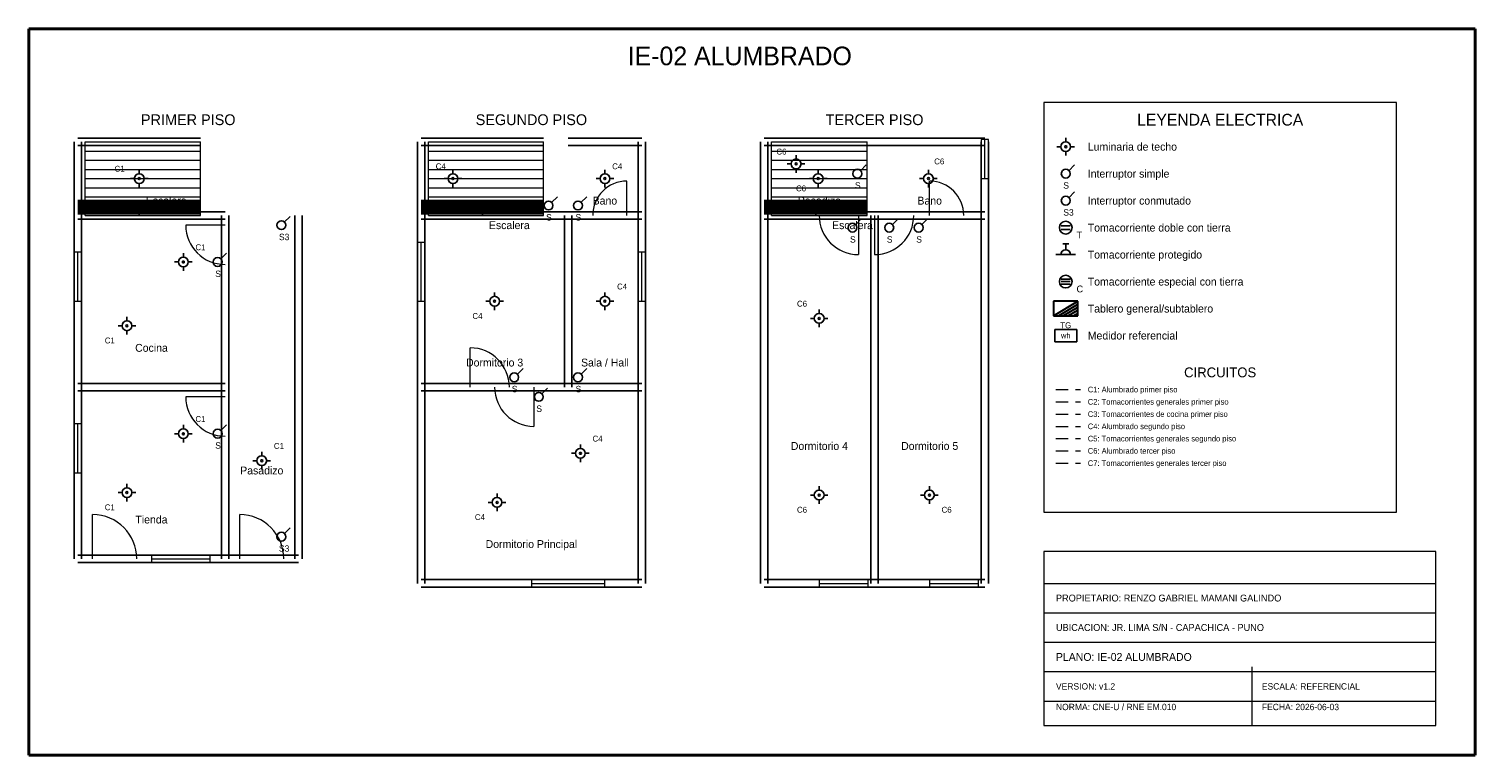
# Model space of a CAD drawing. Header units: metres. Extents: x -1 to 28.5, y -1 to 13.8.
import ezdxf
from ezdxf.enums import TextEntityAlignment as Align

# ---------------------------------------------------------------- set-up
doc = ezdxf.new("R2010")
doc.units = ezdxf.units.M
doc.linetypes.add('DASHED', pattern=[0.4, 0.25, -0.15])
for name, color, linetype, lineweight, true_color in [('ARQ_ESCALERAS', 7, 'CONTINUOUS', 15, 0x787878), ('ARQ_MUROS', 7, 'CONTINUOUS', 25, 0x141414), ('ARQ_PUERTAS', 7, 'CONTINUOUS', 15, 0x787878), ('ARQ_TEXTOS', 7, 'CONTINUOUS', 13, 0x787878), ('ARQ_VENTANAS', 7, 'CONTINUOUS', 15, 0x1496aa), ('ELEC_CIRCUITO_C1', 7, 'DASHED', 20, 0xdc7d19), ('ELEC_CIRCUITO_C2', 7, 'DASHED', 20, 0x2355b4), ('ELEC_CIRCUITO_C3', 7, 'DASHED', 20, 0xc81e1e), ('ELEC_CIRCUITO_C4', 7, 'DASHED', 20, 0xdc7d19), ('ELEC_CIRCUITO_C5', 7, 'DASHED', 20, 0x2355b4), ('ELEC_CIRCUITO_C6', 7, 'DASHED', 20, 0xdc7d19), ('ELEC_CIRCUITO_C7', 7, 'DASHED', 20, 0x2355b4), ('ELEC_INTERRUPTORES', 7, 'CONTINUOUS', 25, 0xdc7d19), ('ELEC_LEYENDA', 7, 'CONTINUOUS', 18, 0x141414), ('ELEC_LUMINARIAS', 7, 'CONTINUOUS', 25, 0xdc7d19), ('ELEC_MEDIDOR', 7, 'CONTINUOUS', 25, 0x1e8246), ('ELEC_ROTULO', 7, 'CONTINUOUS', 20, 0x141414), ('ELEC_TABLEROS', 7, 'CONTINUOUS', 30, 0xc81e1e), ('ELEC_TEXTOS', 7, 'CONTINUOUS', 13, 0x141414), ('ELEC_TOMACORRIENTES', 7, 'CONTINUOUS', 25, 0x2355b4), ('MARCO', 7, 'CONTINUOUS', 40, 0x141414)]:
    doc.layers.add(name, color=color, linetype=linetype, lineweight=lineweight, true_color=true_color)

msp = doc.modelspace()

# ---------------------------------------------------------------- linework, layer by layer
at = {"layer": 'ARQ_ESCALERAS'}
for p, q in [((0.15, 10), (0.15, 11.5)), ((0.15, 11.5), (2.5, 11.5)), ((0.15, 11.312), (2.5, 11.312)), ((2.5, 10), (2.5, 11.5)), ((7.15, 10), (7.15, 11.5)), ((7.15, 11.5), (9.5, 11.5)), ((7.15, 11.312), (9.5, 11.312)), ((9.5, 10), (9.5, 11.5)), ((14.15, 10), (14.15, 11.5)), ((14.15, 11.5), (16.1, 11.5)), ((14.15, 11.312), (16.1, 11.312)), ((16.1, 10), (16.1, 11.5)), ((0.15, 11.125), (2.5, 11.125)), ((0.15, 10.938), (2.5, 10.938)), ((7.15, 11.125), (9.5, 11.125)), ((7.15, 10.938), (9.5, 10.938)), ((14.15, 11.125), (16.1, 11.125)), ((14.15, 10.938), (16.1, 10.938)), ((0.15, 10.75), (2.5, 10.75)), ((7.15, 10.75), (9.5, 10.75)), ((14.15, 10.75), (16.1, 10.75)), ((0.15, 10.562), (2.5, 10.562)), ((0.15, 10.375), (2.5, 10.375)), ((7.15, 10.562), (9.5, 10.562)), ((7.15, 10.375), (9.5, 10.375)), ((14.15, 10.562), (16.1, 10.562)), ((14.15, 10.375), (16.1, 10.375)), ((0.15, 10.188), (2.5, 10.188)), ((7.15, 10.188), (9.5, 10.188)), ((14.15, 10.188), (16.1, 10.188)), ((0.15, 10), (2.5, 10)), ((7.15, 10), (9.5, 10)), ((14.15, 10), (16.1, 10))]:
    msp.add_line(p, q, dxfattribs=at)
at = {"layer": 'ARQ_MUROS'}
for p, q in [((0, 11.575), (2.5, 11.575)), ((7, 11.575), (9.5, 11.575)), ((10, 11.575), (11.5, 11.575)), ((14, 11.575), (16.1, 11.575)), ((14, 11.575), (16.25, 11.575)), ((16.25, 11.575), (18.5, 11.575)), ((-0.075, 10), (-0.075, 11.5)), ((0, 11.425), (2.5, 11.425)), ((0.075, 10), (0.075, 11.5)), ((6.925, 10), (6.925, 11.5)), ((7, 11.425), (9.5, 11.425)), ((7.075, 10), (7.075, 11.5)), ((10, 11.425), (11.5, 11.425)), ((11.425, 10), (11.425, 11.5)), ((11.575, 10), (11.575, 11.5)), ((13.925, 10), (13.925, 11.5)), ((14, 11.425), (16.1, 11.425)), ((14, 11.425), (16.25, 11.425)), ((14.075, 10), (14.075, 11.5)), ((16.25, 11.425), (18.5, 11.425)), ((18.425, 10), (18.425, 11.5)), ((18.575, 10), (18.575, 11.5)), ((0, 10.3), (2.5, 10.3)), ((0, 10.267), (1.25, 10.267)), ((0, 10.233), (1.25, 10.233)), ((0, 10.2), (1.25, 10.2)), ((0, 10.167), (1.25, 10.167)), ((0, 10.133), (1.25, 10.133)), ((0, 10.1), (1.25, 10.1)), ((0, 10.075), (3, 10.075)), ((0, 10.075), (2.5, 10.075)), ((0, 10.067), (1.25, 10.067)), ((0, 10.033), (1.25, 10.033)), ((1.25, 10), (1.25, 10.3)), ((1.25, 10.267), (2.5, 10.267)), ((1.25, 10.233), (2.5, 10.233)), ((1.25, 10.2), (2.5, 10.2)), ((1.25, 10.167), (2.5, 10.167)), ((1.25, 10.133), (2.5, 10.133)), ((1.25, 10.1), (2.5, 10.1)), ((1.25, 10.067), (2.5, 10.067)), ((1.25, 10.033), (2.5, 10.033)), ((7, 10.3), (9.5, 10.3)), ((7, 10.267), (8.25, 10.267)), ((7, 10.233), (8.25, 10.233)), ((7, 10.2), (8.25, 10.2)), ((7, 10.167), (8.25, 10.167)), ((7, 10.133), (8.25, 10.133)), ((7, 10.1), (8.25, 10.1)), ((7, 10.075), (9.5, 10.075)), ((7, 10.075), (10, 10.075)), ((7, 10.067), (8.25, 10.067)), ((7, 10.033), (8.25, 10.033)), ((8.25, 10), (8.25, 10.3)), ((8.25, 10.267), (9.5, 10.267)), ((8.25, 10.233), (9.5, 10.233)), ((8.25, 10.2), (9.5, 10.2)), ((8.25, 10.167), (9.5, 10.167)), ((8.25, 10.133), (9.5, 10.133)), ((8.25, 10.1), (9.5, 10.1)), ((8.25, 10.067), (9.5, 10.067)), ((8.25, 10.033), (9.5, 10.033)), ((10, 10.075), (11.5, 10.075)), ((14, 10.3), (16.1, 10.3)), ((14, 10.267), (15.05, 10.267)), ((14, 10.233), (15.05, 10.233)), ((14, 10.2), (15.05, 10.2)), ((14, 10.167), (15.05, 10.167)), ((14, 10.133), (15.05, 10.133)), ((14, 10.1), (15.05, 10.1)), ((14, 10.075), (16.25, 10.075)), ((14, 10.075), (16.1, 10.075)), ((14, 10.067), (15.05, 10.067)), ((14, 10.033), (15.05, 10.033)), ((15.05, 10), (15.05, 10.3)), ((15.05, 10.267), (16.1, 10.267)), ((15.05, 10.233), (16.1, 10.233)), ((15.05, 10.2), (16.1, 10.2)), ((15.05, 10.167), (16.1, 10.167)), ((15.05, 10.133), (16.1, 10.133)), ((15.05, 10.1), (16.1, 10.1)), ((15.05, 10.067), (16.1, 10.067)), ((15.05, 10.033), (16.1, 10.033)), ((16.25, 10.075), (18.5, 10.075)), ((-0.075, 6.5), (-0.075, 10)), ((0, 9.925), (3, 9.925)), ((0, 9.925), (2.5, 9.925)), ((0.075, 6.5), (0.075, 10)), ((2.925, 6.5), (2.925, 10)), ((2.925, 3), (2.925, 10)), ((3.075, 6.5), (3.075, 10)), ((3.075, 3), (3.075, 10)), ((4.425, 3), (4.425, 10)), ((4.575, 3), (4.575, 10)), ((6.925, 6.5), (6.925, 10)), ((7, 9.925), (9.5, 9.925)), ((7, 9.925), (10, 9.925)), ((7.075, 6.5), (7.075, 10)), ((9.925, 6.5), (9.925, 10)), ((10, 9.925), (11.5, 9.925)), ((10.075, 6.5), (10.075, 10)), ((11.425, 6.5), (11.425, 10)), ((11.575, 6.5), (11.575, 10)), ((13.925, 2.5), (13.925, 10)), ((14, 9.925), (16.25, 9.925)), ((14, 9.925), (16.1, 9.925)), ((14.075, 2.5), (14.075, 10)), ((16.175, 2.5), (16.175, 10)), ((16.25, 9.925), (18.5, 9.925)), ((16.325, 2.5), (16.325, 10)), ((18.425, 2.5), (18.425, 10)), ((18.575, 2.5), (18.575, 10)), ((-0.075, 3), (-0.075, 6.5)), ((0, 6.575), (3, 6.575)), ((0.075, 3), (0.075, 6.5)), ((2.925, 3), (2.925, 6.5)), ((3.075, 3), (3.075, 6.5)), ((6.925, 2.5), (6.925, 6.5)), ((7, 6.575), (10, 6.575)), ((7, 6.575), (11.5, 6.575)), ((7.075, 2.5), (7.075, 6.5)), ((10, 6.575), (11.5, 6.575)), ((11.425, 2.5), (11.425, 6.5)), ((11.575, 2.5), (11.575, 6.5)), ((0, 6.425), (3, 6.425)), ((7, 6.425), (10, 6.425)), ((7, 6.425), (11.5, 6.425)), ((10, 6.425), (11.5, 6.425)), ((0, 3.075), (3, 3.075)), ((3, 3.075), (4.5, 3.075)), ((0, 2.925), (3, 2.925)), ((3, 2.925), (4.5, 2.925)), ((7, 2.575), (11.5, 2.575)), ((7, 2.425), (11.5, 2.425)), ((14, 2.575), (16.25, 2.575)), ((14, 2.425), (16.25, 2.425)), ((16.25, 2.575), (18.5, 2.575)), ((16.25, 2.425), (18.5, 2.425))]:
    msp.add_line(p, q, dxfattribs=at)
at = {"layer": 'ARQ_PUERTAS'}
for p, q in [((11.2, 10), (11.2, 10.7)), ((17.37, 10), (17.37, 10.7)), ((3, 9.8), (2.2, 9.8)), ((15.92, 10), (15.92, 9.2)), ((16.25, 10), (16.25, 9.2)), ((8, 6.5), (8, 7.3)), ((9.3, 6.5), (9.3, 5.7)), ((3, 6.3), (2.2, 6.3)), ((0.3, 3), (0.3, 3.9)), ((3.3, 3), (3.3, 3.9))]:
    msp.add_line(p, q, dxfattribs=at)
for centre, radius, start, end in [((11.2, 10), 0.7, 90, 180), ((17.37, 10), 0.7, 0, 90), ((3, 9.8), 0.8, 180, -90), ((15.92, 10), 0.8, 180, -90), ((16.25, 10), 0.8, -90, 0), ((8, 6.5), 0.8, 0, 90), ((9.3, 6.5), 0.8, 180, -90), ((3, 6.3), 0.8, 180, -90), ((0.3, 3), 0.9, 0, 90), ((3.3, 3), 0.9, 0, 90)]:
    msp.add_arc(centre, radius, start, end, dxfattribs=at)
at = {"layer": 'ARQ_VENTANAS'}
for p, q in [((18.575, 11.55), (18.425, 11.55)), ((18.425, 11.55), (18.425, 10.75)), ((18.5, 10.75), (18.5, 11.55)), ((18.575, 10.75), (18.575, 11.55)), ((18.425, 10.75), (18.575, 10.75)), ((7.075, 9.45), (6.925, 9.45)), ((6.925, 9.45), (6.925, 8.25)), ((7, 8.25), (7, 9.45)), ((7.075, 8.25), (7.075, 9.45)), ((0.075, 9.25), (-0.075, 9.25)), ((-0.075, 9.25), (-0.075, 8.25)), ((0, 8.25), (0, 9.25)), ((0.075, 8.25), (0.075, 9.25)), ((11.575, 9.25), (11.425, 9.25)), ((11.425, 9.25), (11.425, 8.25)), ((11.5, 8.25), (11.5, 9.25)), ((11.575, 8.25), (11.575, 9.25)), ((-0.075, 8.25), (0.075, 8.25)), ((6.925, 8.25), (7.075, 8.25)), ((11.425, 8.25), (11.575, 8.25)), ((0.075, 5.75), (-0.075, 5.75)), ((-0.075, 5.75), (-0.075, 4.75)), ((0, 4.75), (0, 5.75)), ((0.075, 4.75), (0.075, 5.75)), ((-0.075, 4.75), (0.075, 4.75)), ((2.7, 3.075), (1.5, 3.075)), ((1.5, 3.075), (1.5, 2.925)), ((1.5, 3), (2.7, 3)), ((2.7, 2.925), (2.7, 3.075)), ((1.5, 2.925), (2.7, 2.925)), ((10.75, 2.575), (9.25, 2.575)), ((9.25, 2.575), (9.25, 2.425)), ((9.25, 2.5), (10.75, 2.5)), ((9.25, 2.425), (10.75, 2.425)), ((10.75, 2.425), (10.75, 2.575)), ((16.12, 2.575), (15.12, 2.575)), ((15.12, 2.575), (15.12, 2.425)), ((15.12, 2.5), (16.12, 2.5)), ((15.12, 2.425), (16.12, 2.425)), ((16.12, 2.425), (16.12, 2.575)), ((18.37, 2.575), (17.37, 2.575)), ((17.37, 2.575), (17.37, 2.425)), ((17.37, 2.5), (18.37, 2.5)), ((17.37, 2.425), (18.37, 2.425)), ((18.37, 2.425), (18.37, 2.575))]:
    msp.add_line(p, q, dxfattribs=at)
at = {"layer": 'ELEC_CIRCUITO_C1', "linetype": 'DASHED', "true_color": 0xdc7d19}
msp.add_line((19.95, 6.45), (20.45, 6.45), dxfattribs=at)
at = {"layer": 'ELEC_CIRCUITO_C2', "linetype": 'DASHED', "true_color": 0x2355b4}
msp.add_line((19.95, 6.2), (20.45, 6.2), dxfattribs=at)
at = {"layer": 'ELEC_CIRCUITO_C3', "linetype": 'DASHED', "true_color": 0xc81e1e}
msp.add_line((19.95, 5.95), (20.45, 5.95), dxfattribs=at)
at = {"layer": 'ELEC_CIRCUITO_C4', "linetype": 'DASHED', "true_color": 0xdc7d19}
msp.add_line((19.95, 5.7), (20.45, 5.7), dxfattribs=at)
at = {"layer": 'ELEC_CIRCUITO_C5', "linetype": 'DASHED', "true_color": 0x2355b4}
msp.add_line((19.95, 5.45), (20.45, 5.45), dxfattribs=at)
at = {"layer": 'ELEC_CIRCUITO_C6', "linetype": 'DASHED', "true_color": 0xdc7d19}
msp.add_line((19.95, 5.2), (20.45, 5.2), dxfattribs=at)
at = {"layer": 'ELEC_CIRCUITO_C7', "linetype": 'DASHED', "true_color": 0x2355b4}
msp.add_line((19.95, 4.95), (20.45, 4.95), dxfattribs=at)
at = {"layer": 'ELEC_INTERRUPTORES', "true_color": 0xdc7d19}
for p, q in [((15.96, 10.91), (16.08, 11.03)), ((20.21, 10.91), (20.33, 11.03)), ((9.66, 10.26), (9.78, 10.38)), ((10.26, 10.26), (10.38, 10.38)), ((20.21, 10.36), (20.33, 10.48)), ((4.21, 9.86), (4.33, 9.98)), ((15.86, 9.81), (15.98, 9.93)), ((16.61, 9.81), (16.73, 9.93)), ((17.21, 9.81), (17.33, 9.93)), ((2.91, 9.11), (3.03, 9.23)), ((8.96, 6.76), (9.08, 6.88)), ((10.26, 6.76), (10.38, 6.88)), ((9.46, 6.36), (9.58, 6.48)), ((2.91, 5.61), (3.03, 5.73)), ((4.21, 3.51), (4.33, 3.63))]:
    msp.add_line(p, q, dxfattribs=at)
for centre in [(15.9, 10.85), (20.15, 10.85), (20.15, 10.3), (9.6, 10.2), (10.2, 10.2), (4.15, 9.8), (15.8, 9.75), (16.55, 9.75), (17.15, 9.75), (2.85, 9.05), (8.9, 6.7), (10.2, 6.7), (9.4, 6.3), (2.85, 5.55), (4.15, 3.45)]:
    msp.add_circle(centre, 0.09, dxfattribs=at)
at = {"layer": 'ELEC_LEYENDA', "true_color": 0x141414}
for p, q in [((26.9, 12.3), (19.7, 12.3)), ((19.7, 12.3), (19.7, 3.95)), ((26.9, 3.95), (26.9, 12.3)), ((19.7, 3.95), (26.9, 3.95))]:
    msp.add_line(p, q, dxfattribs=at)
at = {"layer": 'ELEC_LUMINARIAS', "true_color": 0xdc7d19}
for p, q in [((20.15, 11.5), (20.15, 11.58)), ((14.65, 11.15), (14.65, 11.23)), ((20.05, 11.4), (19.97, 11.4)), ((20.15, 11.3), (20.15, 11.22)), ((20.25, 11.4), (20.33, 11.4)), ((1.25, 10.85), (1.25, 10.93)), ((7.65, 10.85), (7.65, 10.93)), ((10.75, 10.85), (10.75, 10.93)), ((14.55, 11.05), (14.47, 11.05)), ((14.65, 10.95), (14.65, 10.87)), ((14.75, 11.05), (14.83, 11.05)), ((15.1, 10.85), (15.1, 10.93)), ((17.35, 10.85), (17.35, 10.93)), ((1.15, 10.75), (1.07, 10.75)), ((1.25, 10.65), (1.25, 10.57)), ((1.35, 10.75), (1.43, 10.75)), ((7.55, 10.75), (7.47, 10.75)), ((7.65, 10.65), (7.65, 10.57)), ((7.75, 10.75), (7.83, 10.75)), ((10.65, 10.75), (10.57, 10.75)), ((10.75, 10.65), (10.75, 10.57)), ((10.85, 10.75), (10.93, 10.75)), ((15, 10.75), (14.92, 10.75)), ((15.1, 10.65), (15.1, 10.57)), ((15.2, 10.75), (15.28, 10.75)), ((17.25, 10.75), (17.17, 10.75)), ((17.35, 10.65), (17.35, 10.57)), ((17.45, 10.75), (17.53, 10.75)), ((2.15, 9.15), (2.15, 9.23)), ((2.05, 9.05), (1.97, 9.05)), ((2.15, 8.95), (2.15, 8.87)), ((2.25, 9.05), (2.33, 9.05)), ((8.5, 8.35), (8.5, 8.43)), ((10.75, 8.35), (10.75, 8.43)), ((8.4, 8.25), (8.32, 8.25)), ((8.5, 8.15), (8.5, 8.07)), ((8.6, 8.25), (8.68, 8.25)), ((10.65, 8.25), (10.57, 8.25)), ((10.75, 8.15), (10.75, 8.07)), ((10.85, 8.25), (10.93, 8.25)), ((15.12, 8), (15.12, 8.08)), ((0.9, 7.75), (0.82, 7.75)), ((1, 7.85), (1, 7.93)), ((1.1, 7.75), (1.18, 7.75)), ((15.02, 7.9), (14.94, 7.9)), ((15.12, 7.8), (15.12, 7.72)), ((15.22, 7.9), (15.3, 7.9)), ((1, 7.65), (1, 7.57)), ((2.15, 5.65), (2.15, 5.73)), ((2.05, 5.55), (1.97, 5.55)), ((2.15, 5.45), (2.15, 5.37)), ((2.25, 5.55), (2.33, 5.55)), ((10.25, 5.25), (10.25, 5.33)), ((3.75, 5.1), (3.75, 5.18)), ((10.15, 5.15), (10.07, 5.15)), ((10.25, 5.05), (10.25, 4.97)), ((10.35, 5.15), (10.43, 5.15)), ((3.65, 5), (3.57, 5)), ((3.75, 4.9), (3.75, 4.82)), ((3.85, 5), (3.93, 5)), ((1, 4.45), (1, 4.53)), ((15.12, 4.4), (15.12, 4.48)), ((17.37, 4.4), (17.37, 4.48)), ((0.9, 4.35), (0.82, 4.35)), ((1, 4.25), (1, 4.17)), ((1.1, 4.35), (1.18, 4.35)), ((8.45, 4.15), (8.37, 4.15)), ((8.55, 4.25), (8.55, 4.33)), ((8.65, 4.15), (8.73, 4.15)), ((15.02, 4.3), (14.94, 4.3)), ((15.12, 4.2), (15.12, 4.12)), ((15.22, 4.3), (15.3, 4.3)), ((17.27, 4.3), (17.19, 4.3)), ((17.37, 4.2), (17.37, 4.12)), ((17.47, 4.3), (17.55, 4.3)), ((8.55, 4.05), (8.55, 3.97))]:
    msp.add_line(p, q, dxfattribs=at)
for centre, radius in [((20.15, 11.4), 0.1), ((20.15, 11.4), 0.02), ((14.65, 11.05), 0.1), ((14.65, 11.05), 0.02), ((1.25, 10.75), 0.1), ((1.25, 10.75), 0.02), ((7.65, 10.75), 0.1), ((7.65, 10.75), 0.02), ((10.75, 10.75), 0.1), ((10.75, 10.75), 0.02), ((15.1, 10.75), 0.1), ((15.1, 10.75), 0.02), ((17.35, 10.75), 0.1), ((17.35, 10.75), 0.02), ((2.15, 9.05), 0.1), ((2.15, 9.05), 0.02), ((8.5, 8.25), 0.1), ((8.5, 8.25), 0.02), ((10.75, 8.25), 0.1), ((10.75, 8.25), 0.02), ((15.12, 7.9), 0.1), ((1, 7.75), 0.1), ((1, 7.75), 0.02), ((15.12, 7.9), 0.02), ((2.15, 5.55), 0.1), ((2.15, 5.55), 0.02), ((3.75, 5), 0.1), ((3.75, 5), 0.02), ((10.25, 5.15), 0.1), ((10.25, 5.15), 0.02), ((1, 4.35), 0.1), ((1, 4.35), 0.02), ((8.55, 4.15), 0.1), ((8.55, 4.15), 0.02), ((15.12, 4.3), 0.1), ((15.12, 4.3), 0.02), ((17.37, 4.3), 0.1), ((17.37, 4.3), 0.02)]:
    msp.add_circle(centre, radius, dxfattribs=at)
at = {"layer": 'ELEC_MEDIDOR', "true_color": 0x1e8246}
for p, q in [((20.375, 7.675), (19.925, 7.675)), ((19.925, 7.675), (19.925, 7.425)), ((20.375, 7.425), (20.375, 7.675)), ((19.925, 7.425), (20.375, 7.425))]:
    msp.add_line(p, q, dxfattribs=at)
at = {"layer": 'ELEC_ROTULO', "true_color": 0x141414}
for p, q in [((27.7, 3.15), (19.7, 3.15)), ((19.7, 3.15), (19.7, -0.4)), ((27.7, -0.4), (27.7, 3.15)), ((19.7, 2.5), (27.7, 2.5)), ((19.7, 1.9), (27.7, 1.9)), ((19.7, 1.3), (27.7, 1.3)), ((19.7, 0.7), (27.7, 0.7)), ((23.95, -0.4), (23.95, 0.8)), ((19.7, 0.1), (27.7, 0.1)), ((19.7, -0.4), (27.7, -0.4))]:
    msp.add_line(p, q, dxfattribs=at)
at = {"layer": 'ELEC_TABLEROS', "true_color": 0xc81e1e}
for p, q in [((20.4, 8.25), (19.9, 8.25)), ((19.9, 8.25), (19.9, 7.95)), ((19.9, 7.95), (20.4, 8.25)), ((20, 7.95), (20.4, 8.19)), ((20.1, 7.95), (20.4, 8.13)), ((20.2, 7.95), (20.4, 8.07)), ((20.3, 7.95), (20.4, 8.01)), ((20.4, 7.95), (20.4, 8.25)), ((20.4, 7.95), (20.4, 8.25)), ((19.9, 7.95), (20.4, 7.95)), ((19.9, 7.95), (20.4, 7.95))]:
    msp.add_line(p, q, dxfattribs=at)
at = {"layer": 'ELEC_TOMACORRIENTES', "true_color": 0x2355b4}
for p, q in [((20.06, 9.79), (20.24, 9.79)), ((20.06, 9.71), (20.24, 9.71)), ((19.95, 9.2), (20.35, 9.2)), ((20.09, 9.42), (20.21, 9.42)), ((20.15, 9.3), (20.15, 9.42))]:
    msp.add_line(p, q, dxfattribs=at)
at = {"layer": 'ELEC_TOMACORRIENTES', "true_color": 0xc81e1e}
for p, q in [((20.06, 8.7), (20.24, 8.7)), ((20.06, 8.65), (20.24, 8.65)), ((20.06, 8.6), (20.24, 8.6))]:
    msp.add_line(p, q, dxfattribs=at)
at = {"layer": 'ELEC_TOMACORRIENTES', "true_color": 0x2355b4}
msp.add_circle((20.15, 9.75), 0.13, dxfattribs=at)
at = {"layer": 'ELEC_TOMACORRIENTES', "true_color": 0xc81e1e}
msp.add_circle((20.15, 8.65), 0.13, dxfattribs=at)
at = {"layer": 'ELEC_TOMACORRIENTES', "true_color": 0x2355b4}
msp.add_arc((20.15, 9.2), 0.1, 0, 180, dxfattribs=at)
at = {"layer": 'MARCO', "true_color": 0x141414}
for p, q in [((28.5, 13.8), (-1, 13.8)), ((-1, 13.8), (-1, -1)), ((28.5, -1), (28.5, 13.8)), ((-1, -1), (28.5, -1))]:
    msp.add_line(p, q, dxfattribs=at)

# ---------------------------------------------------------------- texts
at = {"layer": 'ARQ_TEXTOS'}
for s, p in [('Escalera', (1.8, 10.3)), ('Bano', (10.75, 10.3)), ('Pasadizo', (15.125, 10.3)), ('Bano', (17.375, 10.3)), ('Escalera', (8.8, 9.8)), ('Escalera', (15.8, 9.8)), ('Cocina', (1.5, 7.3)), ('Dormitorio 3', (8.5, 7)), ('Sala / Hall', (10.75, 7)), ('Dormitorio 4', (15.125, 5.3)), ('Dormitorio 5', (17.375, 5.3)), ('Pasadizo', (3.75, 4.8)), ('Tienda', (1.5, 3.8)), ('Dormitorio Principal', (9.25, 3.3))]:
    msp.add_text(s, height=0.16, dxfattribs=at).set_placement(p, align=Align.MIDDLE_CENTER)
at = {"layer": 'ELEC_INTERRUPTORES'}
for s, p in [('S', (15.85, 10.61)), ('S', (20.1, 10.61)), ('S3', (20.1, 10.06)), ('S', (9.55, 9.96)), ('S', (10.15, 9.96)), ('S3', (4.1, 9.56)), ('S', (15.75, 9.51)), ('S', (16.5, 9.51)), ('S', (17.1, 9.51)), ('S', (2.8, 8.81)), ('S', (8.85, 6.46)), ('S', (10.15, 6.46)), ('S', (9.35, 6.06)), ('S', (2.8, 5.31)), ('S3', (4.1, 3.21))]:
    msp.add_text(s, height=0.13, dxfattribs=at).set_placement(p, align=Align.MIDDLE_LEFT)
at = {"layer": 'ELEC_LEYENDA'}
for s, height, p in [('LEYENDA ELECTRICA', 0.24, (23.3, 11.95)), ('CIRCUITOS', 0.2, (23.3, 6.8))]:
    msp.add_text(s, height=height, dxfattribs=at).set_placement(p, align=Align.MIDDLE_CENTER)
for s, height, p in [('Luminaria de techo', 0.16, (20.6, 11.4)), ('Interruptor simple', 0.16, (20.6, 10.85)), ('Interruptor conmutado', 0.16, (20.6, 10.3)), ('Tomacorriente doble con tierra', 0.16, (20.6, 9.75)), ('Tomacorriente protegido', 0.16, (20.6, 9.2)), ('Tomacorriente especial con tierra', 0.16, (20.6, 8.65)), ('Tablero general/subtablero', 0.16, (20.6, 8.1)), ('Medidor referencial', 0.16, (20.6, 7.55)), ('C1: Alumbrado primer piso', 0.115, (20.6, 6.45)), ('C2: Tomacorrientes generales primer piso', 0.115, (20.6, 6.2)), ('C3: Tomacorrientes de cocina primer piso', 0.115, (20.6, 5.95)), ('C4: Alumbrado segundo piso', 0.115, (20.6, 5.7)), ('C5: Tomacorrientes generales segundo piso', 0.115, (20.6, 5.45)), ('C6: Alumbrado tercer piso', 0.115, (20.6, 5.2)), ('C7: Tomacorrientes generales tercer piso', 0.115, (20.6, 4.95))]:
    msp.add_text(s, height=height, dxfattribs=at).set_placement(p, align=Align.MIDDLE_LEFT)
at = {"layer": 'ELEC_MEDIDOR'}
msp.add_text('wh', height=0.11, dxfattribs=at).set_placement((20.15, 7.55), align=Align.MIDDLE_CENTER)
at = {"layer": 'ELEC_ROTULO'}
msp.add_text('IE-02 ALUMBRADO', height=0.38, dxfattribs=at).set_placement((13.5, 13.25), align=Align.MIDDLE_CENTER)
for s, height, p in [('PROPIETARIO: RENZO GABRIEL MAMANI GALINDO', 0.14, (19.95, 2.2)), ('UBICACION: JR. LIMA S/N - CAPACHICA - PUNO', 0.14, (19.95, 1.6)), ('PLANO: IE-02 ALUMBRADO', 0.16, (19.95, 1)), ('VERSION: v1.2', 0.13, (19.95, 0.4)), ('ESCALA: REFERENCIAL', 0.13, (24.15, 0.4)), ('NORMA: CNE-U / RNE EM.010', 0.13, (19.95, -0.02)), ('FECHA: 2026-06-03', 0.13, (24.15, -0.02))]:
    msp.add_text(s, height=height, dxfattribs=at).set_placement(p, align=Align.MIDDLE_LEFT)
at = {"layer": 'ELEC_TABLEROS'}
msp.add_text('TG', height=0.12, dxfattribs=at).set_placement((20.15, 7.76), align=Align.MIDDLE_CENTER)
at = {"layer": 'ELEC_TEXTOS'}
for s, height, p in [('PRIMER PISO', 0.22, (2.25, 11.95)), ('SEGUNDO PISO', 0.22, (9.25, 11.95)), ('TERCER PISO', 0.22, (16.25, 11.95)), ('C6', 0.12, (14.35, 11.3)), ('C1', 0.12, (0.85, 10.95)), ('C4', 0.12, (7.4, 11)), ('C4', 0.12, (11, 11)), ('C6', 0.12, (17.57, 11.1)), ('C6', 0.12, (14.75, 10.55)), ('C1', 0.12, (2.5, 9.35)), ('C4', 0.12, (11.1, 8.55)), ('C6', 0.12, (14.77, 8.2)), ('C4', 0.12, (8.15, 7.95)), ('C1', 0.12, (0.65, 7.45)), ('C1', 0.12, (2.5, 5.85)), ('C1', 0.12, (4.1, 5.3)), ('C4', 0.12, (10.6, 5.45)), ('C1', 0.12, (0.65, 4.05)), ('C4', 0.12, (8.2, 3.85)), ('C6', 0.12, (14.77, 4)), ('C6', 0.12, (17.72, 4))]:
    msp.add_text(s, height=height, dxfattribs=at).set_placement(p, align=Align.MIDDLE_CENTER)
at = {"layer": 'ELEC_TOMACORRIENTES'}
for s, p in [('T', (20.37, 9.6)), ('C', (20.37, 8.5))]:
    msp.add_text(s, height=0.14, dxfattribs=at).set_placement(p, align=Align.MIDDLE_LEFT)

doc.saveas('drawing.dxf')
